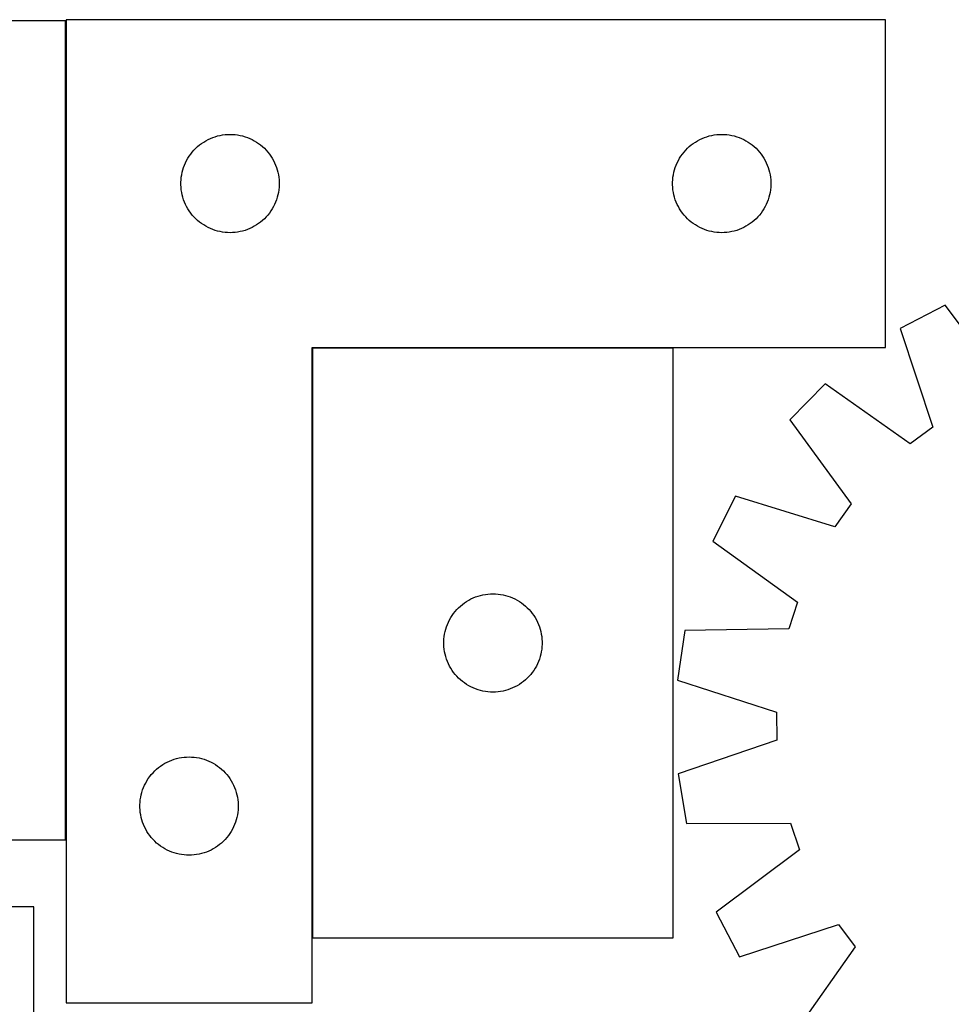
# Model space of a CAD drawing. Header units: millimetres. Extents: x 7 to 1493, y 7 to 2993.
# Tile 11 of 12: x 907 to 1191, y 2693 to 2993. Entities that reach past the tile are written whole.
import ezdxf

# ---------------------------------------------------------------- set-up
doc = ezdxf.new("R2010")
doc.units = ezdxf.units.MM
doc.layers.add('COMMON', color=5, linetype='CONTINUOUS', true_color=0x0000ff)
doc.layers.add('CUT', color=7, linetype='CONTINUOUS', true_color=0x000000)

msp = doc.modelspace()

# ---------------------------------------------------------------- linework, layer by layer
at = {"layer": 'COMMON'}
for p, q in [((921.179768, 2743.119208), (921.179768, 2993.119208)), ((996.379768, 2893.259829), (996.379768, 2713.259829)), ((1106.479769, 2893.35983), (996.479769, 2893.35983))]:
    msp.add_line(p, q, dxfattribs=at)
at = {"layer": 'CUT'}
for p, q in [((921.079767, 2993.119208), (621.079767, 2993.119208)), ((921.079767, 2743.119208), (921.079767, 2993.119208)), ((921.279768, 2993.45983), (921.279768, 2693.45983)), ((1171.279768, 2993.45983), (921.279768, 2993.45983)), ((1171.279768, 2893.45983), (1171.279768, 2993.45983)), ((963.891547, 2956.514108), (964.573361, 2956.877136)), ((964.573361, 2956.877136), (965.272959, 2957.204583)), ((965.272959, 2957.204583), (965.988487, 2957.495582)), ((965.988487, 2957.495582), (966.718045, 2957.74936)), ((966.718045, 2957.74936), (967.459701, 2957.965246)), ((967.459701, 2957.965246), (968.211487, 2958.142665)), ((968.211487, 2958.142665), (968.971409, 2958.281148)), ((968.971409, 2958.281148), (969.737453, 2958.380328)), ((969.737453, 2958.380328), (970.507587, 2958.439941)), ((970.507587, 2958.439941), (971.279768, 2958.45983)), ((971.279768, 2958.45983), (972.051949, 2958.439941)), ((972.051949, 2958.439941), (972.822083, 2958.380328)), ((972.822083, 2958.380328), (973.588127, 2958.281148)), ((973.588127, 2958.281148), (974.348049, 2958.142665)), ((974.348049, 2958.142665), (975.099835, 2957.965246)), ((975.099835, 2957.965246), (975.84149, 2957.74936)), ((975.84149, 2957.74936), (976.571049, 2957.495582)), ((976.571049, 2957.495582), (977.286577, 2957.204583)), ((977.286577, 2957.204583), (977.986175, 2956.877136)), ((977.986175, 2956.877136), (978.667989, 2956.514108)), ((1113.891547, 2956.514108), (1114.573361, 2956.877136)), ((1114.573361, 2956.877136), (1115.272959, 2957.204583)), ((1115.272959, 2957.204583), (1115.988487, 2957.495582)), ((1115.988487, 2957.495582), (1116.718045, 2957.74936)), ((1116.718045, 2957.74936), (1117.459701, 2957.965246)), ((1117.459701, 2957.965246), (1118.211487, 2958.142665)), ((1118.211487, 2958.142665), (1118.971409, 2958.281148)), ((1118.971409, 2958.281148), (1119.737453, 2958.380328)), ((1119.737453, 2958.380328), (1120.507587, 2958.439941)), ((1120.507587, 2958.439941), (1121.279768, 2958.45983)), ((1121.279768, 2958.45983), (1122.051949, 2958.439941)), ((1122.051949, 2958.439941), (1122.822083, 2958.380328)), ((1122.822083, 2958.380328), (1123.588127, 2958.281148)), ((1123.588127, 2958.281148), (1124.348049, 2958.142665)), ((1124.348049, 2958.142665), (1125.099835, 2957.965246)), ((1125.099835, 2957.965246), (1125.84149, 2957.74936)), ((1125.84149, 2957.74936), (1126.571049, 2957.495582)), ((1126.571049, 2957.495582), (1127.286577, 2957.204583)), ((1127.286577, 2957.204583), (1127.986175, 2956.877136)), ((1127.986175, 2956.877136), (1128.667989, 2956.514108)), ((960.271487, 2953.64893), (960.810606, 2954.202112)), ((960.810606, 2954.202112), (961.377486, 2954.726809)), ((961.377486, 2954.726809), (961.970626, 2955.221627)), ((961.970626, 2955.221627), (962.588451, 2955.685255)), ((962.588451, 2955.685255), (963.229325, 2956.116463)), ((963.229325, 2956.116463), (963.891547, 2956.514108)), ((978.667989, 2956.514108), (979.330211, 2956.116463)), ((979.330211, 2956.116463), (979.971084, 2955.685255)), ((979.971084, 2955.685255), (980.58891, 2955.221627)), ((980.58891, 2955.221627), (981.18205, 2954.726809)), ((981.18205, 2954.726809), (981.74893, 2954.202112)), ((981.74893, 2954.202112), (982.288048, 2953.64893)), ((1110.271487, 2953.64893), (1110.810606, 2954.202112)), ((1110.810606, 2954.202112), (1111.377486, 2954.726809)), ((1111.377486, 2954.726809), (1111.970626, 2955.221627)), ((1111.970626, 2955.221627), (1112.588451, 2955.685255)), ((1112.588451, 2955.685255), (1113.229325, 2956.116463)), ((1113.229325, 2956.116463), (1113.891547, 2956.514108)), ((1128.667989, 2956.514108), (1129.330211, 2956.116463)), ((1129.330211, 2956.116463), (1129.971084, 2955.685255)), ((1129.971084, 2955.685255), (1130.58891, 2955.221627)), ((1130.58891, 2955.221627), (1131.18205, 2954.726809)), ((1131.18205, 2954.726809), (1131.74893, 2954.202112)), ((1131.74893, 2954.202112), (1132.288048, 2953.64893)), ((958.039586, 2950.509481), (958.420049, 2951.181722)), ((958.420049, 2951.181722), (958.834613, 2951.833485)), ((958.834613, 2951.833485), (959.282179, 2952.463044)), ((959.282179, 2952.463044), (959.761561, 2953.068727)), ((959.761561, 2953.068727), (960.271487, 2953.64893)), ((982.288048, 2953.64893), (982.797975, 2953.068727)), ((982.797975, 2953.068727), (983.277357, 2952.463044)), ((983.277357, 2952.463044), (983.724923, 2951.833485)), ((983.724923, 2951.833485), (984.139487, 2951.181722)), ((984.139487, 2951.181722), (984.51995, 2950.509481)), ((1108.039586, 2950.509481), (1108.420049, 2951.181722)), ((1108.420049, 2951.181722), (1108.834613, 2951.833485)), ((1108.834613, 2951.833485), (1109.282179, 2952.463044)), ((1109.282179, 2952.463044), (1109.761561, 2953.068727)), ((1109.761561, 2953.068727), (1110.271487, 2953.64893)), ((1132.288048, 2953.64893), (1132.797975, 2953.068727)), ((1132.797975, 2953.068727), (1133.277357, 2952.463044)), ((1133.277357, 2952.463044), (1133.724923, 2951.833485)), ((1133.724923, 2951.833485), (1134.139487, 2951.181722)), ((1134.139487, 2951.181722), (1134.51995, 2950.509481)), ((956.87752, 2947.652114), (957.11243, 2948.387965)), ((957.11243, 2948.387965), (957.384908, 2949.110748)), ((957.384908, 2949.110748), (957.694234, 2949.818546)), ((957.694234, 2949.818546), (958.039586, 2950.509481)), ((984.51995, 2950.509481), (984.865302, 2949.818546)), ((984.865302, 2949.818546), (985.174627, 2949.110748)), ((985.174627, 2949.110748), (985.447106, 2948.387965)), ((985.447106, 2948.387965), (985.682016, 2947.652114)), ((1106.87752, 2947.652114), (1107.11243, 2948.387965)), ((1107.11243, 2948.387965), (1107.384908, 2949.110748)), ((1107.384908, 2949.110748), (1107.694234, 2949.818546)), ((1107.694234, 2949.818546), (1108.039586, 2950.509481)), ((1134.51995, 2950.509481), (1134.865302, 2949.818546)), ((1134.865302, 2949.818546), (1135.174627, 2949.110748)), ((1135.174627, 2949.110748), (1135.447106, 2948.387965)), ((1135.447106, 2948.387965), (1135.682016, 2947.652114)), ((956.324505, 2944.617462), (956.403928, 2945.385805)), ((956.403928, 2945.385805), (956.522799, 2946.149041)), ((956.522799, 2946.149041), (956.680802, 2946.905146)), ((956.680802, 2946.905146), (956.87752, 2947.652114)), ((985.682016, 2947.652114), (985.878734, 2946.905146)), ((985.878734, 2946.905146), (986.036737, 2946.149041)), ((986.036737, 2946.149041), (986.155608, 2945.385805)), ((986.155608, 2945.385805), (986.235031, 2944.617462)), ((1106.324505, 2944.617462), (1106.403928, 2945.385805)), ((1106.403928, 2945.385805), (1106.522799, 2946.149041)), ((1106.522799, 2946.149041), (1106.680802, 2946.905146)), ((1106.680802, 2946.905146), (1106.87752, 2947.652114)), ((1135.682016, 2947.652114), (1135.878734, 2946.905146)), ((1135.878734, 2946.905146), (1136.036737, 2946.149041)), ((1136.036737, 2946.149041), (1136.155608, 2945.385805)), ((1136.155608, 2945.385805), (1136.235031, 2944.617462)), ((956.284741, 2943.846048), (956.324505, 2944.617462)), ((956.284741, 2943.073611), (956.284741, 2943.846048)), ((956.324505, 2942.302198), (956.284741, 2943.073611)), ((956.403928, 2941.533854), (956.324505, 2942.302198)), ((986.235031, 2942.302198), (986.155608, 2941.533854)), ((986.235031, 2944.617462), (986.274795, 2943.846048)), ((986.274795, 2943.073611), (986.235031, 2942.302198)), ((986.274795, 2943.846048), (986.274795, 2943.073611)), ((1106.284741, 2943.846048), (1106.324505, 2944.617462)), ((1106.284741, 2943.073611), (1106.284741, 2943.846048)), ((1106.324505, 2942.302198), (1106.284741, 2943.073611)), ((1106.403928, 2941.533854), (1106.324505, 2942.302198)), ((1136.235031, 2942.302198), (1136.155608, 2941.533854)), ((1136.235031, 2944.617462), (1136.274795, 2943.846048)), ((1136.274795, 2943.073611), (1136.235031, 2942.302198)), ((1136.274795, 2943.846048), (1136.274795, 2943.073611)), ((956.522799, 2940.770618), (956.403928, 2941.533854)), ((956.680802, 2940.014514), (956.522799, 2940.770618)), ((956.87752, 2939.267545), (956.680802, 2940.014514)), ((957.11243, 2938.531694), (956.87752, 2939.267545)), ((985.682016, 2939.267545), (985.447106, 2938.531694)), ((985.878734, 2940.014514), (985.682016, 2939.267545)), ((986.036737, 2940.770618), (985.878734, 2940.014514)), ((986.155608, 2941.533854), (986.036737, 2940.770618)), ((1106.522799, 2940.770618), (1106.403928, 2941.533854)), ((1106.680802, 2940.014514), (1106.522799, 2940.770618)), ((1106.87752, 2939.267545), (1106.680802, 2940.014514)), ((1107.11243, 2938.531694), (1106.87752, 2939.267545)), ((1135.682016, 2939.267545), (1135.447106, 2938.531694)), ((1135.878734, 2940.014514), (1135.682016, 2939.267545)), ((1136.036737, 2940.770618), (1135.878734, 2940.014514)), ((1136.155608, 2941.533854), (1136.036737, 2940.770618)), ((957.384908, 2937.808911), (957.11243, 2938.531694)), ((957.694234, 2937.101114), (957.384908, 2937.808911)), ((958.039586, 2936.410179), (957.694234, 2937.101114)), ((958.420049, 2935.737938), (958.039586, 2936.410179)), ((984.51995, 2936.410179), (984.139487, 2935.737938)), ((984.865302, 2937.101114), (984.51995, 2936.410179)), ((985.174627, 2937.808911), (984.865302, 2937.101114)), ((985.447106, 2938.531694), (985.174627, 2937.808911)), ((1107.384908, 2937.808911), (1107.11243, 2938.531694)), ((1107.694234, 2937.101114), (1107.384908, 2937.808911)), ((1108.039586, 2936.410179), (1107.694234, 2937.101114)), ((1108.420049, 2935.737938), (1108.039586, 2936.410179)), ((1134.51995, 2936.410179), (1134.139487, 2935.737938)), ((1134.865302, 2937.101114), (1134.51995, 2936.410179)), ((1135.174627, 2937.808911), (1134.865302, 2937.101114)), ((1135.447106, 2938.531694), (1135.174627, 2937.808911)), ((958.834613, 2935.086174), (958.420049, 2935.737938)), ((959.282179, 2934.456615), (958.834613, 2935.086174)), ((959.761561, 2933.850932), (959.282179, 2934.456615)), ((960.271487, 2933.27073), (959.761561, 2933.850932)), ((960.810606, 2932.717547), (960.271487, 2933.27073)), ((982.288048, 2933.27073), (981.74893, 2932.717547)), ((982.797975, 2933.850932), (982.288048, 2933.27073)), ((983.277357, 2934.456615), (982.797975, 2933.850932)), ((983.724923, 2935.086174), (983.277357, 2934.456615)), ((984.139487, 2935.737938), (983.724923, 2935.086174)), ((1108.834613, 2935.086174), (1108.420049, 2935.737938)), ((1109.282179, 2934.456615), (1108.834613, 2935.086174)), ((1109.761561, 2933.850932), (1109.282179, 2934.456615)), ((1110.271487, 2933.27073), (1109.761561, 2933.850932)), ((1110.810606, 2932.717547), (1110.271487, 2933.27073)), ((1132.288048, 2933.27073), (1131.74893, 2932.717547)), ((1132.797975, 2933.850932), (1132.288048, 2933.27073)), ((1133.277357, 2934.456615), (1132.797975, 2933.850932)), ((1133.724923, 2935.086174), (1133.277357, 2934.456615)), ((1134.139487, 2935.737938), (1133.724923, 2935.086174)), ((961.377486, 2932.192851), (960.810606, 2932.717547)), ((961.970626, 2931.698033), (961.377486, 2932.192851)), ((962.588451, 2931.234405), (961.970626, 2931.698033)), ((963.229325, 2930.803196), (962.588451, 2931.234405)), ((963.891547, 2930.405551), (963.229325, 2930.803196)), ((964.573361, 2930.042523), (963.891547, 2930.405551)), ((965.272959, 2929.715076), (964.573361, 2930.042523)), ((977.986175, 2930.042523), (977.286577, 2929.715076)), ((978.667989, 2930.405551), (977.986175, 2930.042523)), ((979.330211, 2930.803196), (978.667989, 2930.405551)), ((979.971084, 2931.234405), (979.330211, 2930.803196)), ((980.58891, 2931.698033), (979.971084, 2931.234405)), ((981.18205, 2932.192851), (980.58891, 2931.698033)), ((981.74893, 2932.717547), (981.18205, 2932.192851)), ((1111.377486, 2932.192851), (1110.810606, 2932.717547)), ((1111.970626, 2931.698033), (1111.377486, 2932.192851)), ((1112.588451, 2931.234405), (1111.970626, 2931.698033)), ((1113.229325, 2930.803196), (1112.588451, 2931.234405)), ((1113.891547, 2930.405551), (1113.229325, 2930.803196)), ((1114.573361, 2930.042523), (1113.891547, 2930.405551)), ((1115.272959, 2929.715076), (1114.573361, 2930.042523)), ((1127.986175, 2930.042523), (1127.286577, 2929.715076)), ((1128.667989, 2930.405551), (1127.986175, 2930.042523)), ((1129.330211, 2930.803196), (1128.667989, 2930.405551)), ((1129.971084, 2931.234405), (1129.330211, 2930.803196)), ((1130.58891, 2931.698033), (1129.971084, 2931.234405)), ((1131.18205, 2932.192851), (1130.58891, 2931.698033)), ((1131.74893, 2932.717547), (1131.18205, 2932.192851)), ((965.988487, 2929.424077), (965.272959, 2929.715076)), ((966.718045, 2929.170299), (965.988487, 2929.424077)), ((967.459701, 2928.954414), (966.718045, 2929.170299)), ((968.211487, 2928.776994), (967.459701, 2928.954414)), ((968.971409, 2928.638511), (968.211487, 2928.776994)), ((969.737453, 2928.539332), (968.971409, 2928.638511)), ((970.507587, 2928.479718), (969.737453, 2928.539332)), ((971.279768, 2928.45983), (970.507587, 2928.479718)), ((972.051949, 2928.479718), (971.279768, 2928.45983)), ((972.822083, 2928.539332), (972.051949, 2928.479718)), ((973.588127, 2928.638511), (972.822083, 2928.539332)), ((974.348049, 2928.776994), (973.588127, 2928.638511)), ((975.099835, 2928.954414), (974.348049, 2928.776994)), ((975.84149, 2929.170299), (975.099835, 2928.954414)), ((976.571049, 2929.424077), (975.84149, 2929.170299)), ((977.286577, 2929.715076), (976.571049, 2929.424077)), ((1115.988487, 2929.424077), (1115.272959, 2929.715076)), ((1116.718045, 2929.170299), (1115.988487, 2929.424077)), ((1117.459701, 2928.954414), (1116.718045, 2929.170299)), ((1118.211487, 2928.776994), (1117.459701, 2928.954414)), ((1118.971409, 2928.638511), (1118.211487, 2928.776994)), ((1119.737453, 2928.539332), (1118.971409, 2928.638511)), ((1120.507587, 2928.479718), (1119.737453, 2928.539332)), ((1121.279768, 2928.45983), (1120.507587, 2928.479718)), ((1122.051949, 2928.479718), (1121.279768, 2928.45983)), ((1122.822083, 2928.539332), (1122.051949, 2928.479718)), ((1123.588127, 2928.638511), (1122.822083, 2928.539332)), ((1124.348049, 2928.776994), (1123.588127, 2928.638511)), ((1125.099835, 2928.954414), (1124.348049, 2928.776994)), ((1125.84149, 2929.170299), (1125.099835, 2928.954414)), ((1126.571049, 2929.424077), (1125.84149, 2929.170299)), ((1127.286577, 2929.715076), (1126.571049, 2929.424077)), ((1189.401717, 2906.36998), (1175.754125, 2899.26549)), ((1208.436477, 2880.940613), (1189.401717, 2906.36998)), ((1175.754125, 2899.26549), (1185.666762, 2869.087445)), ((996.279768, 2693.45983), (996.279768, 2893.45983)), ((996.279768, 2893.45983), (1171.279768, 2893.45983)), ((1106.479769, 2893.259829), (996.479769, 2893.259829)), ((996.479769, 2893.259829), (996.479769, 2713.259829)), ((1106.479769, 2713.259829), (1106.479769, 2893.259829)), ((1152.812979, 2882.289929), (1142.028756, 2871.31582)), ((1178.774218, 2863.987229), (1152.812979, 2882.289929)), ((1142.028756, 2871.31582), (1160.781763, 2845.677968)), ((1185.666762, 2869.087445), (1178.774218, 2863.987229)), ((1125.456167, 2848.081899), (1118.590947, 2834.312392)), ((1155.802617, 2838.69746), (1125.456167, 2848.081899)), ((1160.781763, 2845.677968), (1155.802617, 2838.69746)), ((1118.590947, 2834.312392), (1144.348648, 2815.724344)), ((1042.788452, 2815.485254), (1043.429326, 2815.916462)), ((1043.429326, 2815.916462), (1044.091548, 2816.314107)), ((1044.091548, 2816.314107), (1044.773362, 2816.677135)), ((1044.773362, 2816.677135), (1045.47296, 2817.004582)), ((1045.47296, 2817.004582), (1046.188488, 2817.295581)), ((1046.188488, 2817.295581), (1046.918046, 2817.549359)), ((1046.918046, 2817.549359), (1047.659702, 2817.765245)), ((1047.659702, 2817.765245), (1048.411488, 2817.942664)), ((1048.411488, 2817.942664), (1049.17141, 2818.081147)), ((1049.17141, 2818.081147), (1049.937454, 2818.180327)), ((1049.937454, 2818.180327), (1050.707588, 2818.23994)), ((1050.707588, 2818.23994), (1051.479769, 2818.259829)), ((1051.479769, 2818.259829), (1052.25195, 2818.23994)), ((1052.25195, 2818.23994), (1053.022084, 2818.180327)), ((1053.022084, 2818.180327), (1053.788128, 2818.081147)), ((1053.788128, 2818.081147), (1054.54805, 2817.942664)), ((1054.54805, 2817.942664), (1055.299836, 2817.765245)), ((1055.299836, 2817.765245), (1056.041491, 2817.549359)), ((1056.041491, 2817.549359), (1056.77105, 2817.295581)), ((1056.77105, 2817.295581), (1057.486578, 2817.004582)), ((1057.486578, 2817.004582), (1058.186176, 2816.677135)), ((1058.186176, 2816.677135), (1058.86799, 2816.314107)), ((1058.86799, 2816.314107), (1059.530212, 2815.916462)), ((1059.530212, 2815.916462), (1060.171085, 2815.485254)), ((1144.348648, 2815.724344), (1141.770295, 2807.546846)), ((1039.48218, 2812.263043), (1039.961562, 2812.868726)), ((1039.961562, 2812.868726), (1040.471488, 2813.448929)), ((1040.471488, 2813.448929), (1041.010607, 2814.002111)), ((1041.010607, 2814.002111), (1041.577487, 2814.526808)), ((1041.577487, 2814.526808), (1042.170627, 2815.021626)), ((1042.170627, 2815.021626), (1042.788452, 2815.485254)), ((1060.171085, 2815.485254), (1060.788911, 2815.021626)), ((1060.788911, 2815.021626), (1061.382051, 2814.526808)), ((1061.382051, 2814.526808), (1061.948931, 2814.002111)), ((1061.948931, 2814.002111), (1062.488049, 2813.448929)), ((1062.488049, 2813.448929), (1062.997976, 2812.868726)), ((1062.997976, 2812.868726), (1063.477358, 2812.263043)), ((1037.584909, 2808.910747), (1037.894235, 2809.618545)), ((1037.894235, 2809.618545), (1038.239587, 2810.30948)), ((1038.239587, 2810.30948), (1038.62005, 2810.981721)), ((1038.62005, 2810.981721), (1039.034614, 2811.633484)), ((1039.034614, 2811.633484), (1039.48218, 2812.263043)), ((1063.477358, 2812.263043), (1063.924924, 2811.633484)), ((1063.924924, 2811.633484), (1064.339488, 2810.981721)), ((1064.339488, 2810.981721), (1064.719951, 2810.30948)), ((1064.719951, 2810.30948), (1065.065303, 2809.618545)), ((1065.065303, 2809.618545), (1065.374628, 2808.910747)), ((1036.7228, 2805.94904), (1036.880803, 2806.705145)), ((1036.880803, 2806.705145), (1037.077521, 2807.452113)), ((1037.077521, 2807.452113), (1037.312431, 2808.187964)), ((1037.312431, 2808.187964), (1037.584909, 2808.910747)), ((1065.374628, 2808.910747), (1065.647107, 2808.187964)), ((1065.647107, 2808.187964), (1065.882017, 2807.452113)), ((1065.882017, 2807.452113), (1066.078735, 2806.705145)), ((1066.078735, 2806.705145), (1066.236738, 2805.94904)), ((1110.009154, 2807.094408), (1107.734954, 2791.87736)), ((1141.770295, 2807.546846), (1110.009154, 2807.094408)), ((1036.484742, 2803.646047), (1036.524506, 2804.417461)), ((1036.484742, 2802.87361), (1036.484742, 2803.646047)), ((1036.524506, 2804.417461), (1036.603929, 2805.185804)), ((1036.603929, 2805.185804), (1036.7228, 2805.94904)), ((1066.236738, 2805.94904), (1066.355609, 2805.185804)), ((1066.355609, 2805.185804), (1066.435032, 2804.417461)), ((1066.435032, 2804.417461), (1066.474796, 2803.646047)), ((1066.474796, 2803.646047), (1066.474796, 2802.87361)), ((1036.524506, 2802.102197), (1036.484742, 2802.87361)), ((1036.603929, 2801.333853), (1036.524506, 2802.102197)), ((1036.7228, 2800.570617), (1036.603929, 2801.333853)), ((1036.880803, 2799.814513), (1036.7228, 2800.570617)), ((1066.236738, 2800.570617), (1066.078735, 2799.814513)), ((1066.355609, 2801.333853), (1066.236738, 2800.570617)), ((1066.435032, 2802.102197), (1066.355609, 2801.333853)), ((1066.474796, 2802.87361), (1066.435032, 2802.102197)), ((1037.077521, 2799.067544), (1036.880803, 2799.814513)), ((1037.312431, 2798.331693), (1037.077521, 2799.067544)), ((1037.584909, 2797.60891), (1037.312431, 2798.331693)), ((1037.894235, 2796.901113), (1037.584909, 2797.60891)), ((1065.374628, 2797.60891), (1065.065303, 2796.901113)), ((1065.647107, 2798.331693), (1065.374628, 2797.60891)), ((1065.882017, 2799.067544), (1065.647107, 2798.331693)), ((1066.078735, 2799.814513), (1065.882017, 2799.067544)), ((1038.239587, 2796.210178), (1037.894235, 2796.901113)), ((1038.62005, 2795.537937), (1038.239587, 2796.210178)), ((1039.034614, 2794.886173), (1038.62005, 2795.537937)), ((1039.48218, 2794.256614), (1039.034614, 2794.886173)), ((1063.924924, 2794.886173), (1063.477358, 2794.256614)), ((1064.339488, 2795.537937), (1063.924924, 2794.886173)), ((1064.719951, 2796.210178), (1064.339488, 2795.537937)), ((1065.065303, 2796.901113), (1064.719951, 2796.210178)), ((1039.961562, 2793.650931), (1039.48218, 2794.256614)), ((1040.471488, 2793.070729), (1039.961562, 2793.650931)), ((1041.010607, 2792.517546), (1040.471488, 2793.070729)), ((1041.577487, 2791.99285), (1041.010607, 2792.517546)), ((1042.170627, 2791.498032), (1041.577487, 2791.99285)), ((1061.382051, 2791.99285), (1060.788911, 2791.498032)), ((1061.948931, 2792.517546), (1061.382051, 2791.99285)), ((1062.488049, 2793.070729), (1061.948931, 2792.517546)), ((1062.997976, 2793.650931), (1062.488049, 2793.070729)), ((1063.477358, 2794.256614), (1062.997976, 2793.650931)), ((1107.734954, 2791.87736), (1137.976007, 2782.158643)), ((1042.788452, 2791.034404), (1042.170627, 2791.498032)), ((1043.429326, 2790.603195), (1042.788452, 2791.034404)), ((1044.091548, 2790.20555), (1043.429326, 2790.603195)), ((1044.773362, 2789.842522), (1044.091548, 2790.20555)), ((1045.47296, 2789.515075), (1044.773362, 2789.842522)), ((1046.188488, 2789.224076), (1045.47296, 2789.515075)), ((1046.918046, 2788.970298), (1046.188488, 2789.224076)), ((1047.659702, 2788.754413), (1046.918046, 2788.970298)), ((1048.411488, 2788.576993), (1047.659702, 2788.754413)), ((1049.17141, 2788.43851), (1048.411488, 2788.576993)), ((1054.54805, 2788.576993), (1053.788128, 2788.43851)), ((1055.299836, 2788.754413), (1054.54805, 2788.576993)), ((1056.041491, 2788.970298), (1055.299836, 2788.754413)), ((1056.77105, 2789.224076), (1056.041491, 2788.970298)), ((1057.486578, 2789.515075), (1056.77105, 2789.224076)), ((1058.186176, 2789.842522), (1057.486578, 2789.515075)), ((1058.86799, 2790.20555), (1058.186176, 2789.842522)), ((1059.530212, 2790.603195), (1058.86799, 2790.20555)), ((1060.171085, 2791.034404), (1059.530212, 2790.603195)), ((1060.788911, 2791.498032), (1060.171085, 2791.034404)), ((1049.937454, 2788.339331), (1049.17141, 2788.43851)), ((1050.707588, 2788.279717), (1049.937454, 2788.339331)), ((1051.479769, 2788.259829), (1050.707588, 2788.279717)), ((1052.25195, 2788.279717), (1051.479769, 2788.259829)), ((1053.022084, 2788.339331), (1052.25195, 2788.279717)), ((1053.788128, 2788.43851), (1053.022084, 2788.339331)), ((1137.976007, 2782.158643), (1138.050832, 2773.584625)), ((1138.050832, 2773.584625), (1107.984004, 2763.339599)), ((953.488487, 2767.495582), (954.218045, 2767.74936)), ((954.218045, 2767.74936), (954.959701, 2767.965246)), ((954.959701, 2767.965246), (955.711487, 2768.142665)), ((955.711487, 2768.142665), (956.471409, 2768.281148)), ((956.471409, 2768.281148), (957.237453, 2768.380328)), ((957.237453, 2768.380328), (958.007587, 2768.439941)), ((958.007587, 2768.439941), (958.779768, 2768.45983)), ((958.779768, 2768.45983), (959.551949, 2768.439941)), ((959.551949, 2768.439941), (960.322083, 2768.380328)), ((960.322083, 2768.380328), (961.088127, 2768.281148)), ((961.088127, 2768.281148), (961.848049, 2768.142665)), ((961.848049, 2768.142665), (962.599835, 2767.965246)), ((962.599835, 2767.965246), (963.34149, 2767.74936)), ((963.34149, 2767.74936), (964.071049, 2767.495582)), ((948.310606, 2764.202112), (948.877486, 2764.726809)), ((948.877486, 2764.726809), (949.470626, 2765.221627)), ((949.470626, 2765.221627), (950.088451, 2765.685255)), ((950.088451, 2765.685255), (950.729325, 2766.116463)), ((950.729325, 2766.116463), (951.391547, 2766.514108)), ((951.391547, 2766.514108), (952.073361, 2766.877136)), ((952.073361, 2766.877136), (952.772959, 2767.204583)), ((952.772959, 2767.204583), (953.488487, 2767.495582)), ((964.071049, 2767.495582), (964.786577, 2767.204583)), ((964.786577, 2767.204583), (965.486175, 2766.877136)), ((965.486175, 2766.877136), (966.167989, 2766.514108)), ((966.167989, 2766.514108), (966.830211, 2766.116463)), ((966.830211, 2766.116463), (967.471084, 2765.685255)), ((967.471084, 2765.685255), (968.08891, 2765.221627)), ((968.08891, 2765.221627), (968.68205, 2764.726809)), ((968.68205, 2764.726809), (969.24893, 2764.202112)), ((945.920049, 2761.181722), (946.334613, 2761.833485)), ((946.334613, 2761.833485), (946.782179, 2762.463044)), ((946.782179, 2762.463044), (947.261561, 2763.068727)), ((947.261561, 2763.068727), (947.771487, 2763.64893)), ((947.771487, 2763.64893), (948.310606, 2764.202112)), ((969.24893, 2764.202112), (969.788048, 2763.64893)), ((969.788048, 2763.64893), (970.297975, 2763.068727)), ((970.297975, 2763.068727), (970.777357, 2762.463044)), ((970.777357, 2762.463044), (971.224923, 2761.833485)), ((971.224923, 2761.833485), (971.639487, 2761.181722)), ((1107.984004, 2763.339599), (1110.523437, 2748.164559)), ((944.61243, 2758.387965), (944.884908, 2759.110748)), ((944.884908, 2759.110748), (945.194234, 2759.818546)), ((945.194234, 2759.818546), (945.539586, 2760.509481)), ((945.539586, 2760.509481), (945.920049, 2761.181722)), ((971.639487, 2761.181722), (972.01995, 2760.509481)), ((972.01995, 2760.509481), (972.365302, 2759.818546)), ((972.365302, 2759.818546), (972.674627, 2759.110748)), ((972.674627, 2759.110748), (972.947106, 2758.387965)), ((943.903928, 2755.385805), (944.022799, 2756.149041)), ((944.022799, 2756.149041), (944.180802, 2756.905146)), ((944.180802, 2756.905146), (944.37752, 2757.652114)), ((944.37752, 2757.652114), (944.61243, 2758.387965)), ((972.947106, 2758.387965), (973.182016, 2757.652114)), ((973.182016, 2757.652114), (973.378734, 2756.905146)), ((973.378734, 2756.905146), (973.536737, 2756.149041)), ((973.536737, 2756.149041), (973.655608, 2755.385805)), ((943.784741, 2753.846048), (943.824505, 2754.617462)), ((943.784741, 2753.073611), (943.784741, 2753.846048)), ((943.824505, 2752.302198), (943.784741, 2753.073611)), ((943.824505, 2754.617462), (943.903928, 2755.385805)), ((973.655608, 2755.385805), (973.735031, 2754.617462)), ((973.735031, 2754.617462), (973.774795, 2753.846048)), ((973.774795, 2753.073611), (973.735031, 2752.302198)), ((973.774795, 2753.846048), (973.774795, 2753.073611)), ((943.903928, 2751.533854), (943.824505, 2752.302198)), ((944.022799, 2750.770618), (943.903928, 2751.533854)), ((944.180802, 2750.014514), (944.022799, 2750.770618)), ((944.37752, 2749.267545), (944.180802, 2750.014514)), ((973.378734, 2750.014514), (973.182016, 2749.267545)), ((973.536737, 2750.770618), (973.378734, 2750.014514)), ((973.655608, 2751.533854), (973.536737, 2750.770618)), ((973.735031, 2752.302198), (973.655608, 2751.533854)), ((944.61243, 2748.531694), (944.37752, 2749.267545)), ((944.884908, 2747.808911), (944.61243, 2748.531694)), ((945.194234, 2747.101114), (944.884908, 2747.808911)), ((945.539586, 2746.410179), (945.194234, 2747.101114)), ((972.365302, 2747.101114), (972.01995, 2746.410179)), ((972.674627, 2747.808911), (972.365302, 2747.101114)), ((972.947106, 2748.531694), (972.674627, 2747.808911)), ((973.182016, 2749.267545), (972.947106, 2748.531694)), ((1110.523437, 2748.164559), (1142.287636, 2748.266509)), ((1142.287636, 2748.266509), (1145.008317, 2740.135257)), ((945.920049, 2745.737938), (945.539586, 2746.410179)), ((946.334613, 2745.086174), (945.920049, 2745.737938)), ((946.782179, 2744.456615), (946.334613, 2745.086174)), ((947.261561, 2743.850932), (946.782179, 2744.456615)), ((947.771487, 2743.27073), (947.261561, 2743.850932)), ((970.297975, 2743.850932), (969.788048, 2743.27073)), ((970.777357, 2744.456615), (970.297975, 2743.850932)), ((971.224923, 2745.086174), (970.777357, 2744.456615)), ((971.639487, 2745.737938), (971.224923, 2745.086174)), ((972.01995, 2746.410179), (971.639487, 2745.737938)), ((821.079767, 2743.119208), (921.079767, 2743.119208)), ((948.310606, 2742.717547), (947.771487, 2743.27073)), ((948.877486, 2742.192851), (948.310606, 2742.717547)), ((949.470626, 2741.698033), (948.877486, 2742.192851)), ((950.088451, 2741.234405), (949.470626, 2741.698033)), ((950.729325, 2740.803196), (950.088451, 2741.234405)), ((951.391547, 2740.405551), (950.729325, 2740.803196)), ((966.830211, 2740.803196), (966.167989, 2740.405551)), ((967.471084, 2741.234405), (966.830211, 2740.803196)), ((968.08891, 2741.698033), (967.471084, 2741.234405)), ((968.68205, 2742.192851), (968.08891, 2741.698033)), ((969.24893, 2742.717547), (968.68205, 2742.192851)), ((969.788048, 2743.27073), (969.24893, 2742.717547)), ((952.073361, 2740.042523), (951.391547, 2740.405551)), ((952.772959, 2739.715076), (952.073361, 2740.042523)), ((953.488487, 2739.424077), (952.772959, 2739.715076)), ((954.218045, 2739.170299), (953.488487, 2739.424077)), ((954.959701, 2738.954414), (954.218045, 2739.170299)), ((955.711487, 2738.776994), (954.959701, 2738.954414)), ((956.471409, 2738.638511), (955.711487, 2738.776994)), ((957.237453, 2738.539332), (956.471409, 2738.638511)), ((958.007587, 2738.479718), (957.237453, 2738.539332)), ((958.779768, 2738.45983), (958.007587, 2738.479718)), ((959.551949, 2738.479718), (958.779768, 2738.45983)), ((960.322083, 2738.539332), (959.551949, 2738.479718)), ((961.088127, 2738.638511), (960.322083, 2738.539332)), ((961.848049, 2738.776994), (961.088127, 2738.638511)), ((962.599835, 2738.954414), (961.848049, 2738.776994)), ((963.34149, 2739.170299), (962.599835, 2738.954414)), ((964.071049, 2739.424077), (963.34149, 2739.170299)), ((964.786577, 2739.715076), (964.071049, 2739.424077)), ((965.486175, 2740.042523), (964.786577, 2739.715076)), ((966.167989, 2740.405551), (965.486175, 2740.042523)), ((1145.008317, 2740.135257), (1119.578951, 2721.100497)), ((911.392577, 2722.720571), (811.392577, 2722.720571)), ((911.392577, 2547.720571), (911.392577, 2722.720571)), ((1119.578951, 2721.100497), (1126.68344, 2707.452904)), ((1126.68344, 2707.452904), (1156.861485, 2717.365542)), ((1156.861485, 2717.365542), (1161.961701, 2710.472998)), ((996.479769, 2713.259829), (1106.479769, 2713.259829)), ((1161.961701, 2710.472998), (1143.659001, 2684.511759)), ((921.279768, 2693.45983), (996.279768, 2693.45983))]:
    msp.add_line(p, q, dxfattribs=at)

doc.saveas('drawing.dxf')
